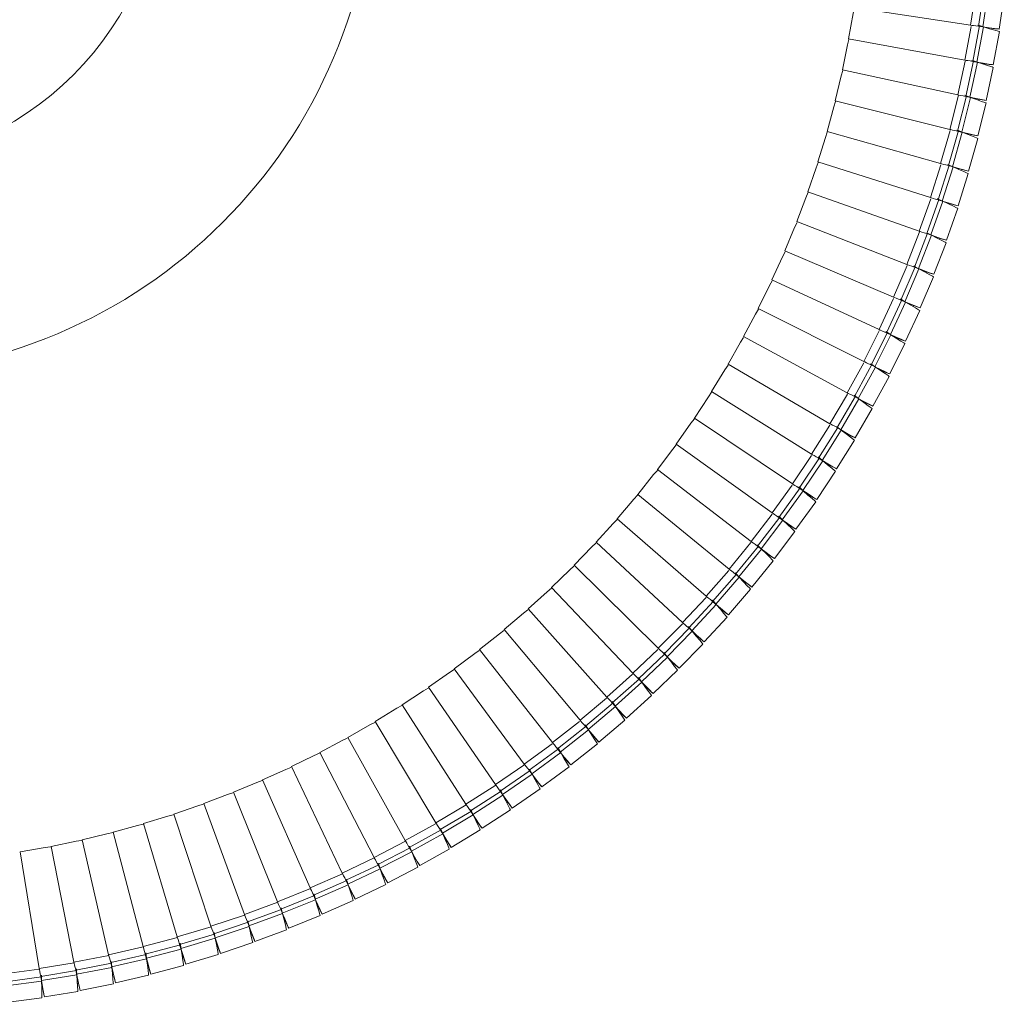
# Model space of a CAD drawing. Header units: millimetres. Extents: x -834 to 396, y -1282 to 570.
# Tile 10 of 13: x 155 to 392, y 12 to 249. Entities that reach past the tile are written whole.
import ezdxf

# ---------------------------------------------------------------- set-up
doc = ezdxf.new("R2010")
doc.units = ezdxf.units.MM

msp = doc.modelspace()

# ---------------------------------------------------------------- linework, layer by layer
at = {"color": 8, "linetype": 'Continuous', "lineweight": 15}
for p, q in [((384.19, 247.53), (385.46, 255.72)), ((382.78, 239.11), (384.3, 247.26)), ((381.1, 230.74), (382.87, 238.84)), ((379.15, 222.43), (381.25, 230.71)), ((376.95, 214.18), (379.24, 222.15)), ((374.49, 206), (377.02, 213.89)), ((371.78, 197.91), (374.56, 205.72)), ((368.81, 189.9), (371.9, 197.78)), ((365.59, 181.99), (368.86, 189.61)), ((362.13, 174.19), (365.63, 181.7)), ((358.42, 166.5), (362.15, 173.9)), ((354.47, 158.93), (358.44, 166.21)), ((350.29, 151.48), (354.48, 158.63)), ((345.87, 144.18), (350.29, 151.19)), ((341.23, 137.01), (345.86, 143.88)), ((336.36, 129.99), (341.21, 136.72)), ((331.28, 123.13), (336.33, 129.7)), ((325.98, 116.44), (331.24, 122.85)), ((320.48, 109.91), (325.94, 116.15)), ((314.77, 103.56), (320.42, 109.62)), ((308.87, 97.39), (314.71, 103.28)), ((302.77, 91.41), (308.79, 97.11)), ((296.49, 85.63), (302.69, 91.13)), ((290.04, 80.04), (296.4, 85.35)), ((283.41, 74.66), (289.94, 79.77)), ((276.61, 69.49), (283.3, 74.39)), ((269.66, 64.54), (276.71, 69.37)), ((262.55, 59.81), (269.75, 64.41)), ((255.3, 55.3), (262.64, 59.68)), ((247.91, 51.02), (255.38, 55.17)), ((240.39, 46.98), (247.99, 50.89)), ((232.74, 43.18), (240.46, 46.85)), ((224.98, 39.62), (232.82, 43.04)), ((217.12, 36.3), (225.05, 39.48)), ((209.15, 33.23), (217.18, 36.16)), ((201.09, 30.42), (209.21, 33.09)), ((192.94, 27.85), (201.14, 30.27)), ((184.72, 25.55), (192.99, 27.71)), ((176.43, 23.5), (184.77, 25.4)), ((159.68, 20.2), (168.12, 21.57)), ((168.08, 21.72), (176.47, 23.35)), ((151.24, 18.94), (159.71, 20.05))]:
    msp.add_line(p, q, dxfattribs=at)
at = {"color": 7, "linetype": 'Continuous', "lineweight": 15}
for p, q in [((386.11, 247.3), (387.44, 255.96)), ((387.13, 247.15), (388.43, 255.68)), ((391.09, 246.61), (392.3, 254.69)), ((356.05, 251.82), (384.19, 247.53)), ((384.69, 238.82), (386.29, 247.43)), ((385.7, 238.63), (387.27, 247.13)), ((385.91, 247.54), (386.29, 247.43)), ((386.11, 247.3), (390.09, 246.7)), ((386.29, 247.43), (387.27, 247.13)), ((389.31, 246.54), (389.35, 246.81)), ((389.64, 237.98), (391.11, 246.01)), ((390.09, 246.7), (391.09, 246.61)), ((354.79, 244.28), (382.78, 239.11)), ((383, 230.39), (384.87, 238.94)), ((384, 230.17), (385.84, 238.61)), ((384.49, 239.06), (384.87, 238.94)), ((384.69, 238.82), (388.65, 238.09)), ((384.87, 238.94), (385.84, 238.61)), ((387.87, 237.97), (387.91, 238.23)), ((387.92, 229.39), (389.64, 237.37)), ((388.65, 238.09), (389.64, 237.98)), ((353.28, 236.79), (381.1, 230.74)), ((381.05, 222.01), (383.19, 230.51)), ((382.81, 230.64), (383.19, 230.51)), ((383, 230.39), (386.93, 229.54)), ((383.19, 230.51), (384.14, 230.14)), ((351.55, 229.35), (379.15, 222.43)), ((382.04, 221.77), (384.14, 230.14)), ((385.93, 220.86), (387.91, 228.79)), ((386.15, 229.44), (386.2, 229.7)), ((386.93, 229.54), (387.92, 229.39)), ((349.58, 221.96), (376.95, 214.18)), ((378.83, 213.71), (381.24, 222.13)), ((379.82, 213.43), (382.18, 221.73)), ((380.86, 222.27), (381.24, 222.13)), ((381.05, 222.01), (384.95, 221.04)), ((381.24, 222.13), (382.18, 221.73)), ((384.16, 220.97), (384.23, 221.22)), ((384.95, 221.04), (385.93, 220.86)), ((383.68, 212.4), (385.9, 220.26)), ((347.37, 214.64), (374.49, 206)), ((376.36, 205.47), (379.02, 213.81)), ((378.66, 213.97), (379.02, 213.81)), ((378.83, 213.71), (382.7, 212.61)), ((379.02, 213.81), (379.96, 213.39)), ((377.33, 205.16), (379.96, 213.39)), ((381.16, 204.01), (383.63, 211.8)), ((381.91, 212.56), (381.98, 212.81)), ((382.7, 212.61), (383.68, 212.4)), ((344.94, 207.39), (371.78, 197.91)), ((373.62, 197.32), (376.55, 205.57)), ((374.59, 196.98), (377.47, 205.12)), ((376.19, 205.74), (376.55, 205.57)), ((376.36, 205.47), (380.19, 204.25)), ((376.55, 205.57), (377.47, 205.12)), ((379.4, 204.22), (379.48, 204.48)), ((380.19, 204.25), (381.16, 204.01)), ((378.38, 195.71), (381.09, 203.42)), ((342.29, 200.22), (368.81, 189.9)), ((370.64, 189.25), (373.82, 197.41)), ((373.62, 197.32), (377.42, 195.98)), ((373.82, 197.41), (374.73, 196.93)), ((371.59, 188.88), (374.73, 196.93)), ((375.34, 187.5), (378.29, 195.12)), ((376.62, 195.96), (376.71, 196.23)), ((377.42, 195.98), (378.38, 195.71)), ((339.41, 193.14), (365.59, 181.99)), ((367.4, 181.29), (370.84, 189.34)), ((368.34, 180.89), (371.73, 188.83)), ((370.49, 189.53), (370.84, 189.34)), ((370.64, 189.25), (374.39, 187.8)), ((370.84, 189.34), (371.73, 188.83)), ((373.58, 187.78), (373.69, 188.07)), ((374.39, 187.8), (375.34, 187.5)), ((336.26, 186.18), (336.31, 186.16)), ((336.31, 186.16), (362.13, 174.19)), ((372.04, 179.39), (375.23, 186.91)), ((363.91, 173.43), (367.6, 181.37)), ((364.84, 173), (368.47, 180.83)), ((367.26, 181.57), (367.6, 181.37)), ((367.4, 181.29), (371.1, 179.71)), ((367.6, 181.37), (368.47, 180.83)), ((332.94, 179.29), (332.99, 179.27)), ((332.99, 179.27), (358.42, 166.5)), ((368.49, 171.38), (371.92, 178.8)), ((370.3, 179.74), (370.41, 180.01)), ((371.1, 179.71), (372.04, 179.39)), ((360.18, 165.68), (364.12, 173.5)), ((363.78, 173.71), (364.12, 173.5)), ((363.91, 173.43), (367.56, 171.74)), ((364.12, 173.5), (364.97, 172.94)), ((329.41, 172.52), (329.45, 172.49)), ((329.45, 172.49), (354.47, 158.93)), ((361.09, 165.22), (364.97, 172.94)), ((366.75, 171.78), (366.88, 172.05)), ((367.56, 171.74), (368.49, 171.38)), ((364.7, 163.49), (368.35, 170.8)), ((325.66, 165.86), (325.71, 165.83)), ((325.71, 165.83), (350.29, 151.48)), ((356.2, 158.06), (360.39, 165.75)), ((357.1, 157.57), (361.22, 165.16)), ((360.05, 165.97), (360.39, 165.75)), ((360.18, 165.68), (363.77, 163.88)), ((360.39, 165.75), (361.22, 165.16)), ((362.98, 163.95), (363.1, 164.21)), ((363.77, 163.88), (364.7, 163.49)), ((360.65, 155.73), (364.53, 162.91)), ((321.71, 159.31), (321.75, 159.29)), ((321.75, 159.29), (345.87, 144.18)), ((351.99, 150.56), (356.41, 158.12)), ((352.87, 150.05), (357.23, 157.5)), ((356.09, 158.35), (356.41, 158.12)), ((356.2, 158.06), (359.74, 156.14)), ((356.41, 158.12), (357.23, 157.5)), ((356.36, 148.09), (360.47, 155.15)), ((358.96, 156.27), (359.08, 156.5)), ((359.74, 156.14), (360.65, 155.73)), ((317.56, 152.9), (317.6, 152.87)), ((317.6, 152.87), (341.23, 137.01)), ((347.54, 143.2), (352.2, 150.62)), ((348.41, 142.66), (353, 149.97)), ((351.88, 150.86), (352.2, 150.62)), ((351.99, 150.56), (355.47, 148.53)), ((352.2, 150.62), (353, 149.97)), ((351.84, 140.59), (356.16, 147.52)), ((354.67, 148.66), (354.82, 148.91)), ((355.47, 148.53), (356.36, 148.09)), ((313.2, 146.62), (313.24, 146.59)), ((313.24, 146.59), (336.36, 129.99)), ((342.87, 135.98), (347.76, 143.25)), ((343.72, 135.41), (348.54, 142.58)), ((347.45, 143.5), (347.76, 143.25)), ((347.54, 143.2), (350.96, 141.07)), ((347.76, 143.25), (348.54, 142.58)), ((308.65, 140.48), (308.69, 140.45)), ((308.69, 140.45), (331.28, 123.13)), ((347.08, 133.24), (351.62, 140.03)), ((350.19, 141.24), (350.32, 141.46)), ((350.96, 141.07), (351.84, 140.59)), ((337.97, 128.92), (343.09, 136.02)), ((338.8, 128.32), (343.84, 135.33)), ((342.78, 136.28), (343.09, 136.02)), ((342.87, 135.98), (346.21, 133.74)), ((343.09, 136.02), (343.84, 135.33)), ((303.91, 134.49), (303.95, 134.45)), ((303.95, 134.45), (325.98, 116.44)), ((345.44, 133.94), (345.59, 134.16)), ((346.21, 133.74), (347.08, 133.24)), ((342.09, 126.05), (346.84, 132.69)), ((298.98, 128.64), (299.02, 128.61)), ((299.02, 128.61), (320.48, 109.91)), ((332.85, 122.01), (338.19, 128.95)), ((333.67, 121.38), (338.92, 128.24)), ((337.89, 129.22), (338.19, 128.95)), ((337.97, 128.92), (341.24, 126.57)), ((338.19, 128.95), (338.92, 128.24)), ((340.49, 126.8), (340.63, 127.01)), ((341.24, 126.57), (342.09, 126.05)), ((336.88, 119.01), (341.84, 125.5)), ((293.88, 122.96), (293.91, 122.92)), ((293.91, 122.92), (314.77, 103.56)), ((327.52, 115.26), (333.07, 122.03)), ((328.31, 114.61), (333.78, 121.3)), ((332.78, 122.31), (333.07, 122.03)), ((332.85, 122.01), (336.05, 119.56)), ((333.07, 122.03), (333.78, 121.3)), ((335.29, 119.79), (335.45, 120.01)), ((336.05, 119.56), (336.88, 119.01)), ((288.59, 117.44), (288.63, 117.4)), ((288.63, 117.4), (308.87, 97.39)), ((331.45, 112.14), (336.61, 118.47)), ((321.98, 108.69), (327.74, 115.28)), ((322.75, 108.01), (328.43, 114.52)), ((327.46, 115.57), (327.74, 115.28)), ((327.52, 115.26), (330.64, 112.72)), ((327.74, 115.28), (328.43, 114.52)), ((283.14, 112.08), (283.17, 112.05)), ((283.17, 112.05), (302.77, 91.41)), ((325.81, 105.44), (331.16, 111.61)), ((329.9, 112.99), (330.06, 113.19)), ((330.64, 112.72), (331.45, 112.14)), ((277.52, 106.9), (277.55, 106.87)), ((277.55, 106.87), (296.49, 85.63)), ((316.23, 102.29), (322.2, 108.7)), ((316.98, 101.59), (322.86, 107.92)), ((321.93, 109), (322.2, 108.7)), ((321.98, 108.69), (325.01, 106.04)), ((322.2, 108.7), (322.86, 107.92)), ((319.96, 98.92), (325.51, 104.92)), ((324.27, 106.33), (324.45, 106.54)), ((325.01, 106.04), (325.81, 105.44)), ((310.29, 96.08), (316.45, 102.3)), ((316.19, 102.6), (316.45, 102.3)), ((316.23, 102.29), (319.18, 99.55)), ((316.45, 102.3), (317.09, 101.5)), ((271.74, 101.9), (271.77, 101.87)), ((271.77, 101.87), (290.04, 80.04)), ((311.02, 95.36), (317.09, 101.5)), ((318.46, 99.87), (318.63, 100.06)), ((313.91, 92.6), (319.64, 98.41)), ((319.18, 99.55), (319.96, 98.92)), ((265.8, 97.09), (265.83, 97.05)), ((265.83, 97.05), (283.41, 74.66)), ((304.15, 90.05), (310.51, 96.08)), ((304.86, 89.31), (311.12, 95.26)), ((310.26, 96.39), (310.51, 96.08)), ((310.29, 96.08), (313.15, 93.25)), ((310.51, 96.08), (311.12, 95.26)), ((312.44, 93.59), (312.62, 93.77)), ((313.15, 93.25), (313.91, 92.6)), ((259.72, 92.46), (259.75, 92.42)), ((259.75, 92.42), (276.61, 69.49)), ((304.13, 90.36), (304.37, 90.04)), ((307.66, 86.46), (313.57, 92.1)), ((253.5, 88.03), (253.52, 87.99)), ((253.52, 87.99), (269.66, 64.54)), ((297.83, 84.22), (304.37, 90.04)), ((298.51, 83.46), (304.96, 89.21)), ((304.15, 90.05), (306.92, 87.14)), ((304.37, 90.04), (304.96, 89.21)), ((301.22, 80.52), (307.31, 85.97)), ((306.22, 87.5), (306.41, 87.68)), ((306.92, 87.14), (307.66, 86.46)), ((247.13, 83.79), (247.16, 83.75)), ((247.16, 83.75), (262.55, 59.81)), ((291.33, 78.6), (298.05, 84.21)), ((291.98, 77.81), (298.61, 83.35)), ((297.82, 84.54), (298.05, 84.21)), ((297.83, 84.22), (300.51, 81.22)), ((298.05, 84.21), (298.61, 83.35)), ((299.82, 81.61), (300.01, 81.78)), ((300.51, 81.22), (301.22, 80.52)), ((240.67, 79.72), (255.3, 55.3)), ((284.65, 73.18), (291.55, 78.58)), ((291.33, 78.91), (291.55, 78.58)), ((291.33, 78.6), (293.91, 75.51)), ((291.55, 78.58), (292.08, 77.7)), ((294.6, 74.79), (300.86, 80.04)), ((285.28, 72.37), (292.08, 77.7)), ((293.22, 75.91), (293.43, 76.08)), ((234.05, 75.89), (247.91, 51.02)), ((287.81, 69.27), (294.22, 74.33)), ((293.91, 75.51), (294.6, 74.79)), ((227.32, 72.27), (240.39, 46.98)), ((277.81, 67.97), (284.87, 73.15)), ((278.41, 67.14), (285.38, 72.26)), ((284.65, 73.18), (287.14, 70.01)), ((284.66, 73.49), (284.87, 73.15)), ((284.87, 73.15), (285.38, 72.26)), ((220.48, 68.86), (232.74, 43.18)), ((286.48, 70.44), (286.68, 70.6)), ((287.14, 70.01), (287.81, 69.27)), ((270.8, 62.98), (278.03, 67.93)), ((271.39, 62.14), (278.5, 67.03)), ((277.81, 67.97), (280.19, 64.73)), ((277.83, 68.28), (278.03, 67.93)), ((278.03, 67.93), (278.5, 67.03)), ((280.84, 63.97), (287.41, 68.82)), ((213.53, 65.67), (224.98, 39.62)), ((279.53, 65.17), (279.75, 65.33)), ((280.19, 64.73), (280.84, 63.97)), ((206.49, 62.7), (217.12, 36.3)), ((263.65, 58.21), (271.02, 62.94)), ((264.2, 57.35), (271.47, 62.02)), ((270.8, 62.98), (273.09, 59.67)), ((270.83, 63.29), (271.02, 62.94)), ((271.02, 62.94), (271.47, 62.02)), ((273.71, 58.88), (280.43, 63.52)), ((199.35, 59.95), (209.15, 33.23)), ((273.09, 59.67), (273.71, 58.88)), ((192.14, 57.43), (201.09, 30.42)), ((256.35, 53.67), (263.86, 58.16)), ((256.87, 52.79), (264.28, 57.23)), ((263.65, 58.21), (265.83, 54.83)), ((263.69, 58.52), (263.86, 58.16)), ((263.86, 58.16), (264.28, 57.23)), ((266.42, 54.03), (273.28, 58.45)), ((184.85, 55.14), (192.94, 27.85)), ((265.2, 55.31), (265.42, 55.46)), ((265.83, 54.83), (266.42, 54.03)), ((177.49, 53.08), (184.72, 25.55)), ((248.9, 49.36), (256.56, 53.62)), ((249.4, 48.47), (256.95, 52.67)), ((256.35, 53.67), (258.42, 50.22)), ((256.39, 53.98), (256.56, 53.62)), ((256.56, 53.62), (256.95, 52.67)), ((258.99, 49.4), (265.99, 53.61)), ((170.06, 51.24), (176.43, 23.5)), ((257.81, 50.73), (258.03, 50.86)), ((258.42, 50.22), (258.99, 49.4)), ((155.07, 48.29), (159.68, 20.2)), ((162.59, 49.65), (168.08, 21.72)), ((241.33, 45.29), (249.12, 49.3)), ((241.8, 44.38), (249.48, 48.34)), ((248.9, 49.36), (250.86, 45.85)), ((248.96, 49.67), (249.12, 49.3)), ((249.12, 49.3), (249.48, 48.34)), ((251.41, 45.01), (258.54, 49)), ((233.63, 41.46), (241.54, 45.22)), ((241.33, 45.29), (243.18, 41.72)), ((241.4, 45.6), (241.54, 45.22)), ((241.54, 45.22), (241.87, 44.25)), ((250.27, 46.38), (250.5, 46.5)), ((250.86, 45.85), (251.41, 45.01)), ((234.07, 40.53), (241.87, 44.25)), ((243.7, 40.86), (250.95, 44.63)), ((225.82, 37.87), (233.84, 41.38)), ((226.23, 36.93), (234.14, 40.4)), ((233.63, 41.46), (235.37, 37.83)), ((233.71, 41.76), (233.84, 41.38)), ((233.84, 41.38), (234.14, 40.4)), ((235.86, 36.96), (243.22, 40.49)), ((242.6, 42.26), (242.84, 42.38)), ((243.18, 41.72), (243.7, 40.86)), ((225.91, 38.17), (226.02, 37.79)), ((234.82, 38.39), (235.05, 38.5)), ((217.9, 34.53), (226.02, 37.79)), ((218.28, 33.58), (226.29, 36.8)), ((225.82, 37.87), (227.44, 34.19)), ((226.02, 37.79), (226.29, 36.8)), ((227.91, 33.3), (235.38, 36.6)), ((235.37, 37.83), (235.86, 36.96)), ((209.87, 31.44), (218.1, 34.44)), ((210.23, 30.47), (218.34, 33.44)), ((217.9, 34.53), (219.4, 30.8)), ((217.99, 34.82), (218.1, 34.44)), ((218.1, 34.44), (218.34, 33.44)), ((226.89, 34.76), (227.14, 34.87)), ((227.44, 34.19), (227.91, 33.3)), ((201.75, 28.6), (210.07, 31.34)), ((209.87, 31.44), (211.26, 27.66)), ((209.98, 31.73), (210.07, 31.34)), ((210.07, 31.34), (210.28, 30.34)), ((218.89, 31.39), (219.12, 31.49)), ((219.84, 29.9), (227.41, 32.96)), ((193.55, 26.02), (201.95, 28.5)), ((201.75, 28.6), (203.02, 24.78)), ((201.87, 28.89), (201.95, 28.5)), ((201.95, 28.5), (202.13, 27.49)), ((202.08, 27.63), (210.28, 30.34)), ((211.67, 26.75), (219.33, 29.57)), ((219.4, 30.8), (219.84, 29.9)), ((193.68, 26.3), (193.75, 25.91)), ((193.84, 25.03), (202.13, 27.49)), ((203.4, 23.85), (211.15, 26.44)), ((210.74, 28.26), (211, 28.36)), ((211.26, 27.66), (211.67, 26.75)), ((185.27, 23.69), (193.75, 25.91)), ((185.41, 23.98), (185.46, 23.58)), ((185.53, 22.7), (193.89, 24.9)), ((193.55, 26.02), (194.7, 22.16)), ((193.75, 25.91), (193.89, 24.9)), ((202.54, 25.41), (202.79, 25.49)), ((203.02, 24.78), (203.4, 23.85)), ((168.52, 19.83), (177.11, 21.51)), ((176.93, 21.63), (185.46, 23.58)), ((176.93, 21.63), (177.83, 17.71)), ((177.07, 21.91), (177.11, 21.51)), ((177.11, 21.51), (177.19, 20.49)), ((177.16, 20.63), (185.57, 22.56)), ((185.27, 23.69), (186.3, 19.8)), ((185.46, 23.58), (185.57, 22.56)), ((194.23, 22.8), (194.49, 22.88)), ((194.7, 22.16), (195.05, 21.22)), ((195.05, 21.22), (202.87, 23.56)), ((160.06, 18.3), (168.7, 19.71)), ((168.52, 19.83), (169.3, 15.89)), ((168.67, 20.11), (168.7, 19.71)), ((168.7, 19.71), (168.75, 18.69)), ((168.71, 18.83), (177.19, 20.49)), ((186.3, 19.8), (186.62, 18.86)), ((186.62, 18.86), (194.51, 20.95)), ((151.55, 17.03), (160.23, 18.17)), ((151.69, 16.02), (160.25, 17.15)), ((160.06, 18.3), (160.71, 14.33)), ((160.22, 17.29), (168.75, 18.69)), ((160.22, 18.57), (160.23, 18.17)), ((160.23, 18.17), (160.25, 17.15)), ((168.89, 16.57), (169.15, 16.62)), ((177.83, 17.71), (178.12, 16.75)), ((178.12, 16.75), (186.07, 18.6)), ((160.71, 14.33), (160.94, 13.36)), ((160.94, 13.36), (169, 14.7)), ((169.3, 15.89), (169.56, 14.92)), ((169.56, 14.92), (177.57, 16.51)), ((152.28, 12.07), (160.37, 13.15))]:
    msp.add_line(p, q, dxfattribs=at)
at = {"color": 8, "linetype": 'Continuous', "lineweight": 15, "flags": 128}
for points in [[(354.79, 244.28), (355.84, 250.33), (356.15, 251.64)], [(353.28, 236.79), (354.53, 242.8), (354.87, 244.1)], [(351.55, 229.35), (352.98, 235.31), (353.36, 236.6)], [(349.58, 221.96), (351.2, 227.88), (351.62, 229.15)], [(347.37, 214.64), (349.18, 220.51), (349.64, 221.77)], [(344.94, 207.39), (346.93, 213.2), (347.44, 214.44)], [(342.29, 200.22), (344.46, 205.97), (345.04, 207.29)], [(339.41, 193.14), (341.76, 198.82), (342.34, 200.03)], [(336.31, 186.16), (338.83, 191.75), (339.45, 192.94)], [(332.99, 179.27), (335.69, 184.79), (336.34, 185.96)], [(329.45, 172.49), (332.32, 177.92), (333.02, 179.07)], [(325.71, 165.83), (328.75, 171.16), (329.47, 172.29)], [(321.75, 159.29), (324.96, 164.52), (325.72, 165.63)], [(317.6, 152.87), (320.97, 158), (321.76, 159.08)], [(313.24, 146.59), (316.77, 151.61), (317.6, 152.67)], [(308.69, 140.45), (312.38, 145.36), (313.24, 146.39)], [(303.95, 134.45), (307.79, 139.25), (308.68, 140.24)], [(299.02, 128.61), (303.01, 133.28), (303.93, 134.25)], [(293.91, 122.92), (298.04, 127.46), (299, 128.41)], [(288.63, 117.4), (292.9, 121.81), (293.88, 122.72)], [(283.17, 112.05), (287.58, 116.32), (288.59, 117.2)], [(277.55, 106.87), (282.09, 111), (283.13, 111.85)], [(271.77, 101.87), (276.44, 105.85), (277.5, 106.67)], [(265.83, 97.05), (270.63, 100.89), (271.72, 101.67)], [(259.75, 92.42), (264.66, 96.11), (265.77, 96.85)], [(253.52, 87.99), (258.55, 91.52), (259.68, 92.23)], [(247.16, 83.75), (252.29, 87.12), (253.45, 87.79)], [(240.67, 79.72), (245.9, 82.92), (247.08, 83.56)], [(234.05, 75.89), (239.39, 78.93), (240.59, 79.53)], [(227.32, 72.27), (232.75, 75.14), (233.96, 75.7)], [(220.48, 68.86), (225.99, 71.56), (227.23, 72.08)], [(213.53, 65.67), (219.13, 68.2), (220.38, 68.68)], [(206.49, 62.7), (212.16, 65.05), (213.42, 65.5)], [(199.35, 59.95), (205.1, 62.12), (206.38, 62.53)], [(192.14, 57.43), (197.95, 59.42), (199.24, 59.79)], [(184.85, 55.14), (190.71, 56.94), (192.02, 57.27)], [(177.49, 53.08), (183.41, 54.7), (184.72, 54.98)], [(170.06, 51.24), (176.03, 52.68), (177.52, 52.95)], [(162.59, 49.65), (168.6, 50.89), (169.93, 51.09)], [(155.07, 48.29), (161.12, 49.34), (162.45, 49.5)]]:
    msp.add_lwpolyline(points, dxfattribs=at)
at = {"color": 7, "linetype": 'Continuous', "lineweight": 15, "flags": 128}
for points in [[(384.19, 247.53), (384.45, 247.5), (384.9, 247.45), (385.47, 247.38), (386.11, 247.3)], [(387.13, 247.15), (388.64, 246.94), (389.93, 246.77), (390.79, 246.65), (391.09, 246.61)], [(387.27, 247.13), (388.74, 246.7), (389.99, 246.34), (390.82, 246.1), (391.11, 246.01)], [(382.78, 239.11), (383.04, 239.07), (383.48, 239), (384.05, 238.92), (384.69, 238.82)], [(385.7, 238.63), (387.21, 238.38), (388.49, 238.17), (389.34, 238.03), (389.64, 237.98)], [(385.84, 238.61), (387.3, 238.14), (388.53, 237.74), (389.35, 237.47), (389.64, 237.37)], [(381.1, 230.74), (381.36, 230.69), (381.79, 230.61), (382.36, 230.51), (383, 230.39)], [(384, 230.17), (385.5, 229.87), (386.77, 229.62), (387.62, 229.45), (387.92, 229.39)], [(384.14, 230.14), (385.58, 229.62), (386.8, 229.18), (387.62, 228.89), (387.91, 228.79)], [(379.15, 222.43), (379.41, 222.37), (379.85, 222.27), (380.41, 222.15), (381.05, 222.01)], [(382.04, 221.77), (383.53, 221.42), (384.79, 221.13), (385.64, 220.93), (385.93, 220.86)], [(382.18, 221.73), (383.61, 221.17), (384.81, 220.69), (385.62, 220.37), (385.9, 220.26)], [(376.95, 214.18), (377.21, 214.11), (377.64, 214), (378.2, 213.86), (378.83, 213.71)], [(379.82, 213.43), (381.3, 213.03), (382.55, 212.7), (383.39, 212.48), (383.68, 212.4)], [(379.96, 213.39), (381.36, 212.78), (382.55, 212.27), (383.35, 211.92), (383.63, 211.8)], [(374.49, 206), (374.75, 205.93), (375.18, 205.81), (375.73, 205.65), (376.36, 205.47)], [(377.33, 205.16), (378.8, 204.72), (380.04, 204.35), (380.87, 204.1), (381.16, 204.01)], [(377.47, 205.12), (378.86, 204.47), (380.03, 203.91), (380.81, 203.55), (381.09, 203.42)], [(371.78, 197.91), (372.03, 197.82), (372.46, 197.69), (373.01, 197.51), (373.62, 197.32)], [(374.59, 196.98), (376.04, 196.49), (377.27, 196.08), (378.09, 195.81), (378.38, 195.71)], [(374.73, 196.93), (376.09, 196.24), (377.25, 195.65), (378.02, 195.25), (378.29, 195.12)], [(368.81, 189.9), (369.06, 189.81), (369.48, 189.66), (370.02, 189.47), (370.64, 189.25)], [(371.59, 188.88), (373.03, 188.35), (374.24, 187.9), (375.06, 187.6), (375.34, 187.5)], [(371.73, 188.83), (373.07, 188.1), (374.21, 187.47), (374.96, 187.05), (375.23, 186.91)], [(365.59, 181.99), (365.84, 181.89), (366.25, 181.73), (366.79, 181.52), (367.4, 181.29)], [(368.34, 180.89), (369.76, 180.31), (370.96, 179.83), (371.76, 179.5), (372.04, 179.39)], [(368.47, 180.83), (369.79, 180.05), (370.91, 179.39), (371.65, 178.95), (371.92, 178.8)], [(362.13, 174.19), (362.37, 174.08), (362.78, 173.91), (363.31, 173.68), (363.91, 173.43)], [(364.84, 173), (366.24, 172.38), (367.42, 171.85), (368.22, 171.5), (368.49, 171.38)], [(364.97, 172.94), (366.26, 172.12), (367.36, 171.42), (368.09, 170.96), (368.35, 170.8)], [(358.42, 166.5), (358.66, 166.39), (359.06, 166.2), (359.59, 165.95), (360.18, 165.68)], [(361.09, 165.22), (362.47, 164.56), (363.64, 164), (364.42, 163.62), (364.7, 163.49)], [(361.22, 165.16), (362.49, 164.3), (363.56, 163.57), (364.28, 163.08), (364.53, 162.91)], [(354.47, 158.93), (354.71, 158.81), (355.11, 158.61), (355.62, 158.35), (356.2, 158.06)], [(357.1, 157.57), (358.46, 156.86), (359.61, 156.27), (360.38, 155.87), (360.65, 155.73)], [(357.23, 157.5), (358.47, 156.6), (359.52, 155.84), (360.22, 155.33), (360.47, 155.15)], [(350.29, 151.48), (350.52, 151.36), (350.91, 151.14), (351.42, 150.87), (351.99, 150.56)], [(352.87, 150.05), (354.21, 149.3), (355.34, 148.66), (356.1, 148.24), (356.36, 148.09)], [(353, 149.97), (354.21, 149.04), (355.24, 148.24), (355.92, 147.71), (356.16, 147.52)], [(345.87, 144.18), (346.1, 144.04), (346.49, 143.82), (346.98, 143.53), (347.54, 143.2)], [(348.41, 142.66), (349.72, 141.87), (350.83, 141.2), (351.58, 140.75), (351.84, 140.59)], [(348.54, 142.58), (349.72, 141.61), (350.72, 140.78), (351.38, 140.23), (351.62, 140.03)], [(341.23, 137.01), (341.45, 136.87), (341.83, 136.63), (342.32, 136.33), (342.87, 135.98)], [(343.72, 135.41), (345.01, 134.58), (346.1, 133.88), (346.82, 133.41), (347.08, 133.24)], [(343.84, 135.33), (344.99, 134.32), (345.96, 133.46), (346.61, 132.89), (346.84, 132.69)], [(336.36, 129.99), (336.58, 129.85), (336.95, 129.6), (337.43, 129.28), (337.97, 128.92)], [(338.8, 128.32), (340.06, 127.45), (341.13, 126.71), (341.84, 126.22), (342.09, 126.05)], [(338.92, 128.24), (340.04, 127.19), (340.98, 126.3), (341.62, 125.71), (341.84, 125.5)], [(331.28, 123.13), (331.49, 122.98), (331.86, 122.72), (332.33, 122.38), (332.85, 122.01)], [(333.67, 121.38), (334.9, 120.47), (335.94, 119.7), (336.64, 119.19), (336.88, 119.01)], [(333.78, 121.3), (334.87, 120.21), (335.78, 119.3), (336.39, 118.68), (336.61, 118.47)], [(325.98, 116.44), (326.19, 116.28), (326.55, 116.01), (327, 115.65), (327.52, 115.26)], [(328.31, 114.61), (329.51, 113.66), (330.53, 112.86), (331.21, 112.33), (331.45, 112.14)], [(328.43, 114.52), (329.47, 113.41), (330.36, 112.46), (330.96, 111.83), (331.16, 111.61)], [(320.48, 109.91), (320.68, 109.74), (321.03, 109.46), (321.48, 109.1), (321.98, 108.69)], [(322.75, 108.01), (323.92, 107.03), (324.91, 106.19), (325.58, 105.64), (325.81, 105.44)], [(322.86, 107.92), (323.87, 106.77), (324.73, 105.8), (325.3, 105.15), (325.51, 104.92)], [(314.77, 103.56), (314.97, 103.39), (315.31, 103.09), (315.74, 102.71), (316.23, 102.29)], [(316.98, 101.59), (318.12, 100.57), (319.09, 99.71), (319.73, 99.13), (319.96, 98.92)], [(317.09, 101.5), (318.07, 100.32), (318.89, 99.32), (319.45, 98.65), (319.64, 98.41)], [(308.87, 97.39), (309.06, 97.21), (309.39, 96.91), (309.81, 96.52), (310.29, 96.08)], [(311.02, 95.36), (312.12, 94.3), (313.06, 93.4), (313.69, 92.81), (313.91, 92.6)], [(311.12, 95.26), (312.06, 94.05), (312.85, 93.02), (313.39, 92.34), (313.57, 92.1)], [(302.77, 91.41), (302.96, 91.23), (303.28, 90.91), (303.69, 90.51), (304.15, 90.05)], [(304.86, 89.31), (305.93, 88.22), (306.84, 87.29), (307.45, 86.68), (307.66, 86.46)], [(304.96, 89.21), (305.86, 87.97), (306.62, 86.92), (307.13, 86.22), (307.31, 85.97)], [(296.49, 85.63), (296.68, 85.43), (296.98, 85.11), (297.38, 84.69), (297.83, 84.22)], [(298.51, 83.46), (299.55, 82.33), (300.43, 81.38), (301.02, 80.75), (301.22, 80.52)], [(298.61, 83.35), (299.47, 82.09), (300.2, 81.01), (300.69, 80.3), (300.86, 80.04)], [(290.04, 80.04), (290.21, 79.84), (290.51, 79.51), (290.89, 79.08), (291.33, 78.6)], [(291.98, 77.81), (292.99, 76.65), (293.84, 75.67), (294.4, 75.02), (294.6, 74.79)], [(292.08, 77.7), (292.9, 76.41), (293.59, 75.31), (294.06, 74.58), (294.22, 74.33)], [(283.41, 74.66), (283.58, 74.46), (283.86, 74.12), (284.23, 73.67), (284.65, 73.18)], [(285.28, 72.37), (286.25, 71.18), (287.07, 70.18), (287.61, 69.51), (287.81, 69.27)], [(285.38, 72.26), (286.15, 70.94), (286.81, 69.82), (287.26, 69.08), (287.41, 68.82)], [(276.61, 69.49), (276.78, 69.28), (277.05, 68.93), (277.41, 68.48), (277.81, 67.97)], [(278.41, 67.14), (279.34, 65.93), (280.13, 64.9), (280.66, 64.21), (280.84, 63.97)], [(278.5, 67.03), (279.24, 65.69), (279.86, 64.55), (280.28, 63.79), (280.43, 63.52)], [(269.66, 64.54), (269.81, 64.33), (270.08, 63.97), (270.42, 63.5), (270.8, 62.98)], [(271.39, 62.14), (272.27, 60.89), (273.03, 59.83), (273.53, 59.13), (273.71, 58.88)], [(271.47, 62.02), (272.16, 60.65), (272.75, 59.5), (273.15, 58.73), (273.28, 58.45)], [(262.55, 59.81), (262.7, 59.59), (262.95, 59.22), (263.28, 58.75), (263.65, 58.21)], [(272.45, 60.14), (272.5, 60.17), (272.66, 60.28)], [(264.2, 57.35), (265.05, 56.08), (265.77, 55), (266.25, 54.28), (266.42, 54.03)], [(264.28, 57.23), (264.93, 55.84), (265.49, 54.67), (265.86, 53.89), (265.99, 53.61)], [(255.3, 55.3), (255.44, 55.08), (255.68, 54.7), (255.99, 54.22), (256.35, 53.67)], [(256.87, 52.79), (257.68, 51.49), (258.37, 50.39), (258.83, 49.66), (258.99, 49.4)], [(256.95, 52.67), (257.56, 51.27), (258.07, 50.07), (258.42, 49.28), (258.54, 49)], [(247.91, 51.02), (248.04, 50.8), (248.27, 50.41), (248.57, 49.92), (248.9, 49.36)], [(249.4, 48.47), (250.17, 47.15), (250.82, 46.02), (251.26, 45.27), (251.41, 45.01)], [(249.48, 48.34), (250.04, 46.92), (250.52, 45.71), (250.84, 44.91), (250.95, 44.63)], [(240.39, 46.98), (240.52, 46.75), (240.73, 46.36), (241.01, 45.86), (241.33, 45.29)], [(232.74, 43.18), (232.87, 42.94), (233.07, 42.55), (233.34, 42.03), (233.63, 41.46)], [(241.8, 44.38), (242.53, 43.03), (243.14, 41.89), (243.55, 41.13), (243.7, 40.86)], [(241.87, 44.25), (242.39, 42.81), (242.83, 41.59), (243.12, 40.78), (243.22, 40.49)], [(234.07, 40.53), (234.76, 39.16), (235.34, 38), (235.73, 37.23), (235.86, 36.96)], [(234.14, 40.4), (234.61, 38.95), (235.01, 37.71), (235.28, 36.89), (235.38, 36.6)], [(224.98, 39.62), (225.1, 39.38), (225.29, 38.97), (225.54, 38.45), (225.82, 37.87)], [(217.12, 36.3), (217.22, 36.06), (217.4, 35.65), (217.63, 35.12), (217.9, 34.53)], [(226.23, 36.93), (226.87, 35.54), (227.41, 34.36), (227.78, 33.58), (227.91, 33.3)], [(226.29, 36.8), (226.72, 35.33), (227.08, 34.08), (227.32, 33.25), (227.41, 32.96)], [(209.15, 33.23), (209.25, 32.98), (209.41, 32.57), (209.63, 32.04), (209.87, 31.44)], [(218.28, 33.58), (218.87, 32.17), (219.38, 30.97), (219.72, 30.18), (219.84, 29.9)], [(218.34, 33.44), (218.72, 31.96), (219.04, 30.7), (219.25, 29.86), (219.33, 29.57)], [(201.09, 30.42), (201.18, 30.17), (201.33, 29.75), (201.53, 29.21), (201.75, 28.6)], [(210.23, 30.47), (210.78, 29.05), (211.24, 27.84), (211.56, 27.03), (211.67, 26.75)], [(210.28, 30.34), (210.61, 28.84), (210.89, 27.58), (211.08, 26.73), (211.15, 26.44)], [(192.94, 27.85), (193.03, 27.6), (193.17, 27.18), (193.35, 26.63), (193.55, 26.02)], [(202.08, 27.63), (202.58, 26.18), (203.01, 24.96), (203.3, 24.14), (203.4, 23.85)], [(202.13, 27.49), (202.41, 25.98), (202.66, 24.71), (202.82, 23.86), (202.87, 23.56)], [(184.72, 25.55), (184.8, 25.29), (184.92, 24.87), (185.09, 24.31), (185.27, 23.69)], [(193.84, 25.03), (194.31, 23.57), (194.7, 22.34), (194.96, 21.51), (195.05, 21.22)], [(193.89, 24.9), (194.13, 23.38), (194.33, 22.1), (194.47, 21.25), (194.51, 20.95)], [(168.08, 21.72), (168.14, 21.46), (168.24, 21.03), (168.37, 20.47), (168.52, 19.83)], [(176.43, 23.5), (176.5, 23.25), (176.61, 22.82), (176.76, 22.26), (176.93, 21.63)], [(185.53, 22.7), (185.95, 21.23), (186.3, 19.98), (186.54, 19.15), (186.62, 18.86)], [(185.57, 22.56), (185.77, 21.04), (185.93, 19.76), (186.04, 18.9), (186.07, 18.6)], [(159.68, 20.2), (159.73, 19.94), (159.82, 19.5), (159.93, 18.94), (160.06, 18.3)], [(177.16, 20.63), (177.52, 19.15), (177.84, 17.89), (178.04, 17.05), (178.12, 16.75)], [(177.19, 20.49), (177.33, 18.97), (177.46, 17.68), (177.54, 16.81), (177.57, 16.51)], [(160.22, 17.29), (160.5, 15.78), (160.73, 14.51), (160.89, 13.66), (160.94, 13.36)], [(160.25, 17.15), (160.3, 15.62), (160.34, 14.32), (160.36, 13.45), (160.37, 13.15)], [(168.71, 18.83), (169.04, 17.33), (169.31, 16.06), (169.49, 15.22), (169.56, 14.92)], [(168.75, 18.69), (168.84, 17.16), (168.92, 15.86), (168.98, 15), (169, 14.7)]]:
    msp.add_lwpolyline(points, dxfattribs=at)
at = {"color": 7, "linetype": 'Continuous', "lineweight": 15}
for centre, radius in [((115.49, 288.37), 125), ((114.89, 288.58), 75)]:
    msp.add_circle(centre, radius, dxfattribs=at)

doc.saveas('drawing.dxf')
